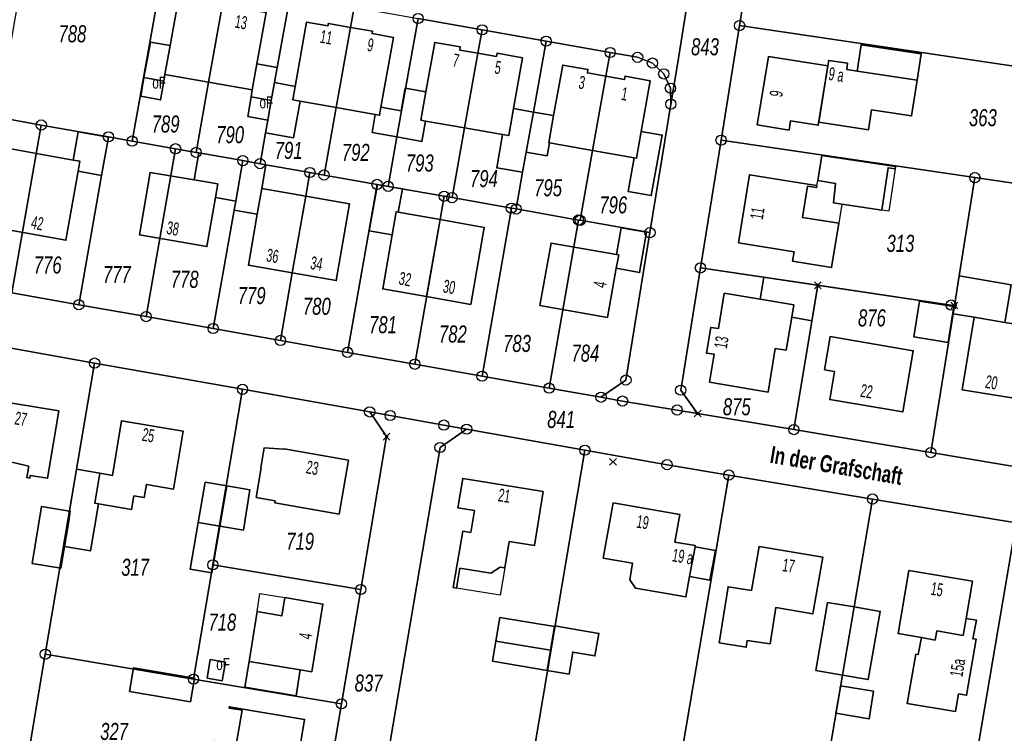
# Model space of a CAD drawing. Header units: metres. Extents: x 339653 to 341672, y 5744753 to 5747397.
# Tile 6 of 256: x 340310 to 340454, y 5745190 to 5745295. Entities that reach past the tile are written whole.
import ezdxf

# ---------------------------------------------------------------- set-up
doc = ezdxf.new("R2010")
doc.units = ezdxf.units.M
doc.header["$LTSCALE"] = 0.03
doc.header["$PDMODE"] = 3
doc.header["$PDSIZE"] = 0.5
for name, color, linetype, lineweight in [('B-Gebäude', 15, 'Continuous', 35), ('Flurstücke_Grenzpunkte', 7, 'Continuous', 25), ('Historie', 7, 'Continuous', 25), ('Lagebezeichnungen', 7, 'Continuous', 25), ('Netzpunkte', 7, 'Continuous', 25), ('Siedlung', 7, 'Continuous', 25), ('Siedlungsflächen - Bauwerke u. Einrichtungen', 7, 'Continuous', 25), ('Verkehr', 7, 'Continuous', 25)]:
    doc.layers.add(name, color=color, linetype=linetype, lineweight=lineweight)
doc.styles.add('Flurstücksnummer - K 10 700', font='ariali.ttf', dxfattribs={"width": 0.7})
doc.styles.add('Hausnummern NRW', font='arial.ttf', dxfattribs={"width": 0.595})
doc.styles.add('Name - Bauwerken u. Einrichtungen - F 10', font='arialbd.ttf', dxfattribs={"width": 0.7})
doc.styles.add('Sonstiger Text_ Bezeichnung - N 7 380', font='arial.ttf', dxfattribs={"width": 0.7})

# ---------------------------------------------------------------- blocks, each defined once
blk = doc.blocks.new('Grenzpunkt mit Abmarkung (Marke)')
at = {"lineweight": -2}
blk.add_circle((0, 0), 0.499, dxfattribs=at)
blk = doc.blocks.new('Grenzpunkt. Abmarkung nach Quellenlage nicht zu spezifizieren')
at = {"lineweight": -2}
blk.add_hatch(color=256, dxfattribs=at).paths.add_polyline_path([(0, 0.165, -1), (0, -0.165, -1)], flags=0)
blk.add_point((0, 0), dxfattribs=at)

msp = doc.modelspace()

# ---------------------------------------------------------------- linework, layer by layer
at = {"layer": 'B-Gebäude'}
for points in [[(340330.926, 5745287.011), (340331.69, 5745291.296), (340332.949, 5745298.367), (340336.65, 5745297.713), (340336.565, 5745297.23), (340339.274, 5745296.767), (340337.332, 5745285.907)], [(340337.332, 5745285.907), (340339.274, 5745296.767), (340341.971, 5745296.275), (340342.055, 5745296.768), (340345.742, 5745296.139), (340344.401, 5745288.579), (340343.727, 5745284.779)], [(340350.713, 5745283.146), (340349.665, 5745283.331), (340350.013, 5745285.296), (340351.681, 5745294.723), (340354.812, 5745294.168), (340354.874, 5745294.523), (340358.113, 5745293.943), (340356.009, 5745282.207)], [(340356.009, 5745282.207), (340358.113, 5745293.943), (340361.34, 5745293.366), (340361.279, 5745293.022), (340364.399, 5745292.469), (340362.576, 5745282.24), (340362.366, 5745281.063), (340361.747, 5745281.174)], [(340327.852, 5745286.573), (340328.811, 5745291.784), (340331.69, 5745291.296), (340330.926, 5745287.011), (340330.775, 5745286.053)], [(340369.119, 5745280.216), (340368.43, 5745280.335), (340369.162, 5745284.483), (340370.444, 5745291.74), (340374.185, 5745291.085), (340374.105, 5745290.623), (340376.781, 5745290.156), (340374.82, 5745279.226)], [(340432.347, 5745287.546), (340432.931, 5745291.405), (340441.721, 5745290.076), (340441.123, 5745286.196)], [(340374.82, 5745279.226), (340376.781, 5745290.156), (340379.492, 5745289.682), (340379.572, 5745290.145), (340383.285, 5745289.497), (340381.978, 5745282.047), (340381.284, 5745278.084), (340380.375, 5745278.244)], [(340417.69, 5745279.66), (340419.337, 5745289.65), (340428.057, 5745288.303), (340426.622, 5745279.592), (340422.577, 5745280.259), (340422.352, 5745278.892)], [(340432.347, 5745287.546), (340441.123, 5745286.196), (340440.318, 5745280.965), (340434.448, 5745281.869), (340433.99, 5745278.901), (340426.709, 5745280.025), (340428.057, 5745288.303), (340428.181, 5745289.108), (340430.94, 5745288.684), (340430.801, 5745287.782)], [(340343.551, 5745283.747), (340343.727, 5745284.779), (340344.401, 5745288.579), (340347.379, 5745288.052), (340346.982, 5745285.839), (340346.51, 5745283.205)], [(340387.265, 5745277.013), (340387.147, 5745277.034), (340387.869, 5745281.024), (340389.207, 5745288.425), (340392.889, 5745287.774), (340392.81, 5745287.27), (340395.534, 5745286.779), (340393.586, 5745275.896)], [(340327.852, 5745286.573), (340330.775, 5745286.053), (340330.297, 5745283.315), (340327.374, 5745283.836)], [(340393.586, 5745275.896), (340395.534, 5745286.779), (340398.245, 5745286.283), (340398.339, 5745286.794), (340402.006, 5745286.122), (340400.68, 5745278.67), (340399.986, 5745274.761), (340399.67, 5745274.817)], [(340345.663, 5745278.478), (340345.997, 5745280.345), (340346.51, 5745283.205), (340346.982, 5745285.839), (340350.013, 5745285.296), (340349.665, 5745283.331), (340350.713, 5745283.146), (340349.758, 5745277.752)], [(340364.914, 5745277.892), (340365.596, 5745281.699), (340365.518, 5745281.713), (340366.112, 5745285.029), (340369.162, 5745284.483), (340368.43, 5745280.335), (340369.119, 5745280.216), (340368.584, 5745277.235)], [(340346.51, 5745283.205), (340345.997, 5745280.345), (340343.061, 5745280.889), (340343.551, 5745283.747)], [(340365.596, 5745281.699), (340364.914, 5745277.892), (340361.274, 5745278.547), (340361.747, 5745281.174), (340362.366, 5745281.063), (340362.576, 5745282.24), (340365.518, 5745281.713)], [(340383.327, 5745272.696), (340379.542, 5745273.337), (340380.375, 5745278.244), (340381.284, 5745278.084), (340381.978, 5745282.047), (340384.91, 5745281.521), (340383.861, 5745275.667)], [(340383.861, 5745275.667), (340384.91, 5745281.521), (340387.869, 5745281.024), (340387.147, 5745277.034), (340387.265, 5745277.013), (340386.93, 5745275.124)], [(340317.494, 5745274.5), (340318.225, 5745278.633), (340322.638, 5745277.832), (340321.654, 5745272.241), (340318.218, 5745272.845), (340318.483, 5745274.323)], [(340400.68, 5745278.67), (340403.768, 5745278.148), (340402.176, 5745269.291), (340398.777, 5745269.883), (340399.67, 5745274.817), (340399.986, 5745274.761)], [(340318.483, 5745274.323), (340318.218, 5745272.845), (340316.408, 5745262.733), (340305.762, 5745264.641), (340307.828, 5745276.225), (340317.494, 5745274.5)], [(340335.203, 5745271.589), (340335.903, 5745275.545), (340342.333, 5745274.407), (340341.29, 5745268.48), (340338.315, 5745269.003), (340338.662, 5745271)], [(340426.561, 5745271.509), (340427.171, 5745275.171), (340437.97, 5745273.527), (340437.922, 5745273.211), (340436.857, 5745273.37), (340435.927, 5745267.173), (340430.067, 5745268.053), (340428.849, 5745268.236), (340429.17, 5745271.074)], [(340341.054, 5745267.141), (340341.29, 5745268.48), (340342.333, 5745274.407), (340344.854, 5745273.962), (340345.731, 5745273.806), (340345.111, 5745270.308), (340344.451, 5745266.543)], [(340338.662, 5745271), (340338.315, 5745269.003), (340337.07, 5745261.814), (340327.216, 5745263.519), (340328.777, 5745272.682), (340335.203, 5745271.589)], [(340414.943, 5745262.364), (340416.544, 5745272.333), (340425.094, 5745270.969), (340426.436, 5745270.755), (340426.389, 5745270.465), (340425.06, 5745270.678), (340424.32, 5745266.077), (340429.641, 5745265.222), (340428.582, 5745258.73), (340422.878, 5745259.661), (340423.103, 5745261.038)], [(340351.557, 5745269.192), (340349.581, 5745257.947), (340343.145, 5745259.072), (340344.451, 5745266.543), (340345.111, 5745270.308)], [(340364.805, 5745266.913), (340364.216, 5745263.535), (340360.868, 5745264.123), (340362.068, 5745270.917), (340363.614, 5745270.641), (340365.714, 5745270.267), (340365.103, 5745266.86)], [(340349.581, 5745257.947), (340351.557, 5745269.192), (340357.988, 5745268.074), (340356.025, 5745256.821)], [(340371.242, 5745265.767), (340369.267, 5745254.483), (340362.829, 5745255.619), (340364.216, 5745263.535), (340364.805, 5745266.913), (340365.103, 5745266.86)], [(340369.267, 5745254.483), (340371.242, 5745265.767), (340377.7, 5745264.631), (340375.734, 5745253.337)], [(340397.05, 5745258.629), (340397.397, 5745260.586), (340397.102, 5745260.638), (340397.784, 5745264.565), (340401.495, 5745263.925), (340400.463, 5745258.011)], [(340397.397, 5745260.586), (340397.05, 5745258.629), (340395.775, 5745251.42), (340385.861, 5745253.171), (340387.485, 5745262.331), (340397.102, 5745260.638)], [(340418.12, 5745254.084), (340418.667, 5745257.305), (340426.562, 5745256.136), (340425.712, 5745250.931), (340422.752, 5745251.452), (340423.052, 5745253.255)], [(340446.386, 5745251.952), (340446.58, 5745253.164), (340447.281, 5745257.535), (340454.879, 5745256.213), (340453.969, 5745250.7), (340449.476, 5745251.443)], [(340423.052, 5745253.255), (340422.752, 5745251.452), (340421.951, 5745246.637), (340420.343, 5745246.896), (340419.287, 5745240.486), (340410.705, 5745241.94), (340411.387, 5745246.019), (340410.262, 5745246.199), (340410.885, 5745249.974), (340412.009, 5745249.795), (340412.873, 5745254.966), (340418.12, 5745254.084)], [(340440.617, 5745248.585), (340441.476, 5745253.801), (340446.5, 5745253.035), (340445.655, 5745247.776)], [(340457.952, 5745250.041), (340457.445, 5745246.978), (340456.196, 5745239.436), (340447.721, 5745240.839), (340449.476, 5745251.443), (340453.969, 5745250.7), (340455.923, 5745250.377)], [(340427.539, 5745243.733), (340428.37, 5745248.618), (340440.545, 5745246.548), (340439.02, 5745237.574), (340428.308, 5745239.395), (340429.003, 5745243.484)], [(340304.367, 5745230.873), (340304.059, 5745230.917), (340304.119, 5745231.262), (340305.528, 5745239.366), (340315.38, 5745237.722), (340313.733, 5745227.849), (340311.185, 5745228.274), (340311.121, 5745227.891), (340310.701, 5745227.961), (340310.979, 5745229.624), (340308.671, 5745230.158)], [(340321.18, 5745224.093), (340320.65, 5745224.184), (340321.405, 5745228.601), (340323.267, 5745228.282), (340324.568, 5745236.289), (340333.592, 5745234.768), (340332.204, 5745226.28), (340328.227, 5745226.945), (340327.906, 5745225.025), (340326.389, 5745225.279), (340326.052, 5745223.261)], [(340344.3, 5745225.043), (340345.046, 5745229.36), (340344.976, 5745229.372), (340345.487, 5745232.322), (340348.364, 5745232.101), (340348.379, 5745232.19), (340357.808, 5745230.505), (340356.439, 5745222.598), (340347.012, 5745224.26), (340347.061, 5745224.546)], [(340316.201, 5745217.849), (340316.775, 5745221.291), (340317.064, 5745223.026), (340316.949, 5745223.046), (340317.965, 5745229.191), (340321.405, 5745228.601), (340320.65, 5745224.184), (340321.18, 5745224.093), (340320.596, 5745220.644), (340320.013, 5745217.203)], [(340335.794, 5745221.37), (340336.823, 5745227.266), (340340.005, 5745226.727), (340338.989, 5745220.832)], [(340373.663, 5745211.746), (340373.16, 5745211.828), (340374.559, 5745220.084), (340375.73, 5745219.913), (340376.272, 5745223.115), (340373.812, 5745223.531), (340374.557, 5745227.841), (340377.002, 5745227.437), (340386.322, 5745225.899), (340385.043, 5745217.981), (340381.366, 5745218.572), (340380.727, 5745214.721), (340380.014, 5745214.843), (340378.689, 5745213.927), (340374.143, 5745214.667)], [(340338.989, 5745220.832), (340340.005, 5745226.727), (340343.375, 5745226.158), (340342.431, 5745220.25)], [(340407.786, 5745213.464), (340407.237, 5745210.469), (340399.861, 5745211.765), (340399.011, 5745212.989), (340399.436, 5745215.402), (340395.145, 5745216.152), (340396.567, 5745224.241), (340406.36, 5745222.54), (340405.62, 5745218.495), (340408.615, 5745217.981), (340408.579, 5745217.784), (340411.564, 5745217.255), (340410.767, 5745212.923)], [(340316.775, 5745221.291), (340316.201, 5745217.849), (340315.671, 5745214.674), (340311.48, 5745215.384), (340312.854, 5745223.739), (340316.949, 5745223.046), (340317.064, 5745223.026)], [(340335.794, 5745221.37), (340338.989, 5745220.832), (340337.812, 5745213.989), (340334.601, 5745214.532)], [(340408.579, 5745217.784), (340411.564, 5745217.255), (340410.767, 5745212.923), (340407.786, 5745213.464)], [(340412.115, 5745203.739), (340413.433, 5745211.958), (340416.868, 5745211.415), (340417.965, 5745217.86), (340427.302, 5745216.291), (340425.836, 5745207.968), (340420.405, 5745208.897), (340419.57, 5745203.569), (340416.238, 5745204.096), (340416.074, 5745203.097)], [(340443.757, 5745204.144), (340441.735, 5745204.497), (340438.326, 5745205.078), (340439.923, 5745214.348), (340449.224, 5745212.749), (340448.285, 5745207.3), (340447.859, 5745204.813), (340443.986, 5745205.474)], [(340343.246, 5745201.004), (340344.418, 5745208.303), (340348.045, 5745207.687), (340348.493, 5745210.355), (340354.066, 5745209.42), (340352.46, 5745199.491), (340350.742, 5745199.769)], [(340431.905, 5745209.004), (340430.203, 5745198.996), (340426.281, 5745199.672), (340427.998, 5745209.639)], [(340430.203, 5745198.996), (340431.905, 5745209.004), (340435.714, 5745208.331), (340433.931, 5745198.347)], [(340379.425, 5745203.984), (340380.011, 5745207.454), (340387.995, 5745206.105), (340387.408, 5745202.636)], [(340448.285, 5745207.3), (340449.796, 5745207.057), (340449.303, 5745204.326), (340449.76, 5745204.247), (340448.352, 5745196.061), (340447.2, 5745196.258), (340446.733, 5745193.666), (340439.646, 5745194.838), (340440.945, 5745202.069), (340441.282, 5745202.005), (340441.735, 5745204.497), (340443.757, 5745204.144), (340443.986, 5745205.474), (340447.859, 5745204.813)], [(340386.912, 5745199.7), (340387.408, 5745202.636), (340387.995, 5745206.105), (340388.012, 5745206.214), (340394.497, 5745205.118), (340393.911, 5745201.806), (340390.663, 5745202.367), (340390.165, 5745199.151)], [(340387.408, 5745202.636), (340386.912, 5745199.7), (340378.929, 5745201.048), (340379.425, 5745203.984)], [(340337.105, 5745198.533), (340337.562, 5745201.274), (340339.78, 5745200.904), (340339.324, 5745198.164)], [(340343.246, 5745201.004), (340350.742, 5745199.769), (340350.146, 5745195.956), (340342.641, 5745197.235)], [(340325.746, 5745196.607), (340326.329, 5745200.079), (340335.237, 5745198.57), (340334.651, 5745195.089)], [(340429.223, 5745193.406), (340429.792, 5745196.715), (340429.786, 5745196.716), (340429.916, 5745197.434), (340434.744, 5745196.627), (340434.09, 5745192.58)], [(340336.466, 5745183.529), (340337.332, 5745188.664), (340338.226, 5745189.289), (340340.529, 5745188.862), (340340.587, 5745189.205), (340341.422, 5745189.065), (340342.226, 5745193.855), (340340.313, 5745194.169), (340340.347, 5745194.376), (340351.394, 5745192.501), (340349.501, 5745181.331), (340339.437, 5745183.028)]]:
    msp.add_lwpolyline(points, close=True, dxfattribs=at)
for points in [[(340327.852, 5745286.573), (340328.811, 5745291.784)], [(340328.811, 5745291.784), (340331.69, 5745291.296)], [(340344.401, 5745288.579), (340347.379, 5745288.052)], [(340346.982, 5745285.839), (340347.379, 5745288.052)], [(340447.281, 5745257.535), (340454.879, 5745256.213)], [(340408.579, 5745217.784), (340411.564, 5745217.255)]]:
    msp.add_lwpolyline(points, dxfattribs=at)
at = {"layer": 'Flurstücke_Grenzpunkte', "color": 83}
for points in [[(340470.741, 5745285.983), (340415.108, 5745294.198), (340416.769, 5745304.488), (340418.275, 5745313.815), (340419.258, 5745313.669), (340475.277, 5745305.367), (340475.419, 5745305.346), (340472.225, 5745285.764)], [(340312.816, 5745279.632), (340306.428, 5745280.762), (340307.419, 5745286.31), (340307.986, 5745289.486), (340309.003, 5745295.181), (340310.82, 5745305.351), (340330.507, 5745301.869), (340326.123, 5745277.277), (340322.648, 5745277.891)], [(340326.123, 5745277.277), (340330.507, 5745301.869), (340339.889, 5745300.21), (340339.274, 5745296.767), (340337.332, 5745285.907), (340335.493, 5745275.618), (340332.482, 5745276.151)], [(340335.903, 5745275.545), (340335.493, 5745275.618), (340337.332, 5745285.907), (340339.274, 5745296.767), (340339.889, 5745300.21), (340349.26, 5745298.553), (340347.379, 5745288.052), (340346.982, 5745285.839), (340346.51, 5745283.205), (340345.997, 5745280.345), (340345.663, 5745278.478), (340344.854, 5745273.962), (340342.333, 5745274.407)], [(340344.854, 5745273.962), (340345.663, 5745278.478), (340345.997, 5745280.345), (340346.51, 5745283.205), (340346.982, 5745285.839), (340347.379, 5745288.052), (340349.26, 5745298.553), (340358.642, 5745296.895), (340358.113, 5745293.943), (340356.009, 5745282.207), (340354.233, 5745272.301), (340352.167, 5745272.667), (340345.731, 5745273.806)], [(340362, 5745270.927), (340354.233, 5745272.301), (340356.009, 5745282.207), (340358.113, 5745293.943), (340358.642, 5745296.895), (340368.023, 5745295.237), (340365.596, 5745281.699), (340364.914, 5745277.892), (340363.614, 5745270.641)], [(340371.842, 5745269.185), (340363.614, 5745270.641), (340364.914, 5745277.892), (340365.596, 5745281.699), (340368.023, 5745295.237), (340377.395, 5745293.58), (340376.781, 5745290.156), (340374.82, 5745279.226), (340372.984, 5745268.983)], [(340372.984, 5745268.983), (340374.82, 5745279.226), (340376.781, 5745290.156), (340377.395, 5745293.58), (340386.777, 5745291.921), (340384.91, 5745281.521), (340383.861, 5745275.667), (340383.327, 5745272.696), (340382.364, 5745267.324), (340381.675, 5745267.445)], [(340412.396, 5745277.403), (340415.108, 5745294.198), (340470.741, 5745285.983), (340472.225, 5745285.764), (340469.493, 5745269.011), (340449.585, 5745271.914)], [(340391.518, 5745265.704), (340382.364, 5745267.324), (340383.327, 5745272.696), (340383.861, 5745275.667), (340384.91, 5745281.521), (340386.777, 5745291.921), (340396.157, 5745290.262), (340395.534, 5745286.779), (340393.586, 5745275.896), (340391.754, 5745265.662)], [(340391.754, 5745265.662), (340393.586, 5745275.896), (340395.534, 5745286.779), (340396.157, 5745290.262), (340400.174, 5745289.552), (340402.34, 5745288.712), (340403.997, 5745287.119), (340404.973, 5745285.019), (340405.044, 5745282.692), (340401.98, 5745263.853)], [(340298.644, 5745256.781), (340302.973, 5745281.374), (340306.428, 5745280.762), (340312.816, 5745279.632), (340308.477, 5745255.037)], [(340308.477, 5745255.037), (340312.816, 5745279.632), (340322.648, 5745277.891), (340322.638, 5745277.832), (340321.654, 5745272.241), (340318.318, 5745253.292)], [(340318.318, 5745253.292), (340321.654, 5745272.241), (340322.638, 5745277.832), (340322.648, 5745277.891), (340326.123, 5745277.277), (340332.482, 5745276.151), (340328.16, 5745251.547)], [(340409.375, 5745258.687), (340412.396, 5745277.403), (340449.585, 5745271.914), (340447.281, 5745257.535), (340446.58, 5745253.164), (340446.087, 5745253.237), (340426.562, 5745256.136)], [(340328.16, 5745251.547), (340332.482, 5745276.151), (340335.493, 5745275.618), (340335.903, 5745275.545), (340342.333, 5745274.407), (340341.29, 5745268.48), (340341.054, 5745267.141), (340338.001, 5745249.802)], [(340338.001, 5745249.802), (340341.054, 5745267.141), (340341.29, 5745268.48), (340342.333, 5745274.407), (340344.854, 5745273.962), (340345.731, 5745273.806), (340352.167, 5745272.667), (340351.557, 5745269.192), (340349.581, 5745257.947), (340347.842, 5745248.057)], [(340347.842, 5745248.057), (340349.581, 5745257.947), (340351.557, 5745269.192), (340352.167, 5745272.667), (340354.233, 5745272.301), (340362, 5745270.927), (340357.684, 5745246.312)], [(340443.126, 5745231.613), (340446.386, 5745251.952), (340446.58, 5745253.164), (340447.281, 5745257.535), (340449.585, 5745271.914), (340469.493, 5745269.011), (340467.439, 5745256.417), (340466.873, 5745252.949), (340466.738, 5745252.121), (340465.612, 5745245.216), (340462.853, 5745228.299)], [(340357.684, 5745246.312), (340362, 5745270.927), (340363.614, 5745270.641), (340371.842, 5745269.185), (340371.242, 5745265.767), (340367.525, 5745244.567)], [(340367.525, 5745244.567), (340371.242, 5745265.767), (340371.842, 5745269.185), (340372.984, 5745268.983), (340381.675, 5745267.445), (340377.377, 5745242.821)], [(340377.377, 5745242.821), (340381.675, 5745267.445), (340382.364, 5745267.324), (340391.518, 5745265.704), (340387.229, 5745241.075)], [(340387.229, 5745241.075), (340391.518, 5745265.704), (340391.754, 5745265.662), (340401.98, 5745263.853), (340398.468, 5745242.25), (340394.807, 5745239.732)], [(340406.482, 5745240.768), (340409.375, 5745258.687), (340426.562, 5745256.136), (340423.058, 5745234.985), (340408.967, 5745237.352)], [(340426.562, 5745256.136), (340446.087, 5745253.237), (340446.58, 5745253.164), (340446.386, 5745251.952), (340443.126, 5745231.613), (340423.058, 5745234.985)], [(340292.749, 5745187.763), (340293.507, 5745192.236), (340296.425, 5745209.468), (340299.427, 5745227.193), (340302.93, 5745247.884), (340320.628, 5745244.738), (340313.404, 5745202.061), (340310.484, 5745184.812)], [(340335.108, 5745198.41), (340313.404, 5745202.061), (340320.628, 5745244.738), (340342.288, 5745240.89), (340337.939, 5745215.159)], [(340359.607, 5745211.545), (340337.939, 5745215.159), (340342.288, 5745240.89), (340360.922, 5745237.576), (340363.396, 5745233.952)], [(340351.742, 5745117.184), (340343.872, 5745118.495), (340340.623, 5745119.037), (340344.399, 5745121.609), (340353.196, 5745173.627), (340353.86, 5745177.559), (340356.775, 5745194.8), (340359.607, 5745211.545), (340363.396, 5745233.952), (340360.922, 5745237.576), (340363.918, 5745237.046), (340371.782, 5745235.65), (340375.128, 5745235.056), (340371.225, 5745232.359), (340361.735, 5745176.254), (340352.292, 5745120.435), (340355.146, 5745116.616)], [(340361.735, 5745176.254), (340371.225, 5745232.359), (340375.128, 5745235.056), (340392.448, 5745231.979), (340382.442, 5745172.775)], [(340402.246, 5745169.453), (340382.442, 5745172.775), (340392.448, 5745231.979), (340404.478, 5745229.842), (340413.545, 5745228.328), (340403.509, 5745169.241)], [(340421.923, 5745166.153), (340403.509, 5745169.241), (340413.545, 5745228.328), (340434.592, 5745224.813), (340431.905, 5745209.004), (340430.203, 5745198.996), (340424.545, 5745165.713)], [(340424.545, 5745165.713), (340430.203, 5745198.996), (340431.905, 5745209.004), (340434.592, 5745224.813), (340455.611, 5745221.304), (340445.583, 5745162.185), (340441.687, 5745162.839)], [(340445.583, 5745162.185), (340455.611, 5745221.304), (340476.676, 5745217.78), (340466.648, 5745158.645), (340461.391, 5745159.528)], [(340335.108, 5745198.41), (340337.939, 5745215.159), (340359.607, 5745211.545), (340356.775, 5745194.8)], [(340332.197, 5745181.181), (340310.484, 5745184.812), (340313.404, 5745202.061), (340335.108, 5745198.41), (340356.775, 5745194.8), (340353.86, 5745177.559)]]:
    msp.add_lwpolyline(points, close=True, dxfattribs=at)
for points in [[(340416.769, 5745304.488), (340415.108, 5745294.198), (340412.396, 5745277.403), (340409.375, 5745258.687), (340406.482, 5745240.768), (340408.967, 5745237.352), (340405.954, 5745237.858), (340397.967, 5745239.171), (340394.807, 5745239.732), (340398.468, 5745242.25), (340401.98, 5745263.853), (340405.044, 5745282.692), (340405.992, 5745288.524), (340407.034, 5745294.929), (340408.01, 5745300.939)], [(340408.01, 5745300.939), (340407.034, 5745294.929), (340405.992, 5745288.524), (340405.044, 5745282.692), (340404.973, 5745285.019), (340403.997, 5745287.119), (340402.34, 5745288.712), (340400.174, 5745289.552), (340396.157, 5745290.262), (340386.777, 5745291.921), (340377.395, 5745293.58), (340368.023, 5745295.237)], [(340308.477, 5745255.037), (340318.318, 5745253.292), (340328.16, 5745251.547), (340338.001, 5745249.802), (340347.842, 5745248.057), (340357.684, 5745246.312), (340367.525, 5745244.567), (340377.377, 5745242.821), (340387.229, 5745241.075), (340394.807, 5745239.732), (340397.967, 5745239.171), (340405.954, 5745237.858), (340408.967, 5745237.352), (340423.058, 5745234.985), (340443.126, 5745231.613), (340462.853, 5745228.299)], [(340455.611, 5745221.304), (340434.592, 5745224.813), (340413.545, 5745228.328), (340404.478, 5745229.842), (340392.448, 5745231.979), (340375.128, 5745235.056), (340371.782, 5745235.65), (340363.918, 5745237.046), (340360.922, 5745237.576), (340342.288, 5745240.89), (340320.628, 5745244.738), (340302.93, 5745247.884)]]:
    msp.add_lwpolyline(points, dxfattribs=at)
at = {"layer": 'Historie', "color": 83}
msp.add_lwpolyline([(340408.967, 5745237.352), (340406.482, 5745240.768), (340409.375, 5745258.687), (340446.087, 5745253.237), (340446.58, 5745253.164), (340446.386, 5745251.952), (340443.126, 5745231.613)], close=True, dxfattribs=at)
at = {"layer": 'Netzpunkte', "color": 83}
msp.add_point((340396.555, 5745230.274), dxfattribs=at)
at = {"layer": 'Siedlung', "color": 83}
for points in [[(340462.853, 5745228.299), (340443.126, 5745231.613), (340423.058, 5745234.985), (340408.967, 5745237.352), (340406.482, 5745240.768), (340409.375, 5745258.687), (340412.396, 5745277.403), (340415.108, 5745294.198), (340416.769, 5745304.488), (340418.275, 5745313.815), (340419.258, 5745313.669), (340475.277, 5745305.367)], [(340306.428, 5745280.762), (340312.816, 5745279.632), (340322.648, 5745277.891), (340326.123, 5745277.277), (340330.507, 5745301.869)], [(340368.023, 5745295.237), (340377.395, 5745293.58), (340386.777, 5745291.921), (340396.157, 5745290.262), (340400.174, 5745289.552), (340402.34, 5745288.712), (340403.997, 5745287.119), (340404.973, 5745285.019), (340405.044, 5745282.692), (340401.98, 5745263.853), (340398.468, 5745242.25), (340394.807, 5745239.732), (340387.229, 5745241.075), (340377.377, 5745242.821), (340367.525, 5745244.567), (340357.684, 5745246.312), (340347.842, 5745248.057), (340338.001, 5745249.802), (340328.16, 5745251.547), (340318.318, 5745253.292), (340308.477, 5745255.037)], [(340302.93, 5745247.884), (340320.628, 5745244.738), (340342.288, 5745240.89), (340360.922, 5745237.576), (340363.396, 5745233.952), (340359.607, 5745211.545), (340356.775, 5745194.8), (340353.86, 5745177.559)], [(340471.087, 5745097.109), (340451.345, 5745100.447), (340431.631, 5745103.78), (340411.915, 5745107.095), (340392.178, 5745110.413), (340372.461, 5745113.729), (340355.146, 5745116.616), (340352.292, 5745120.435), (340361.735, 5745176.254), (340371.225, 5745232.359), (340375.128, 5745235.056), (340392.448, 5745231.979), (340404.478, 5745229.842), (340413.545, 5745228.328), (340434.592, 5745224.813), (340455.611, 5745221.304)]]:
    msp.add_lwpolyline(points, dxfattribs=at)
msp.add_lwpolyline([(340309.003, 5745295.181), (340310.82, 5745305.351), (340330.507, 5745301.869), (340326.123, 5745277.277), (340322.648, 5745277.891), (340312.816, 5745279.632), (340306.428, 5745280.762), (340307.419, 5745286.31), (340307.986, 5745289.486)], close=True, dxfattribs=at)
at = {"layer": 'Siedlungsflächen - Bauwerke u. Einrichtungen', "color": 83}
for points in [[(340436.857, 5745273.37), (340437.922, 5745273.211), (340436.993, 5745267.013), (340435.927, 5745267.173)], [(340426.561, 5745271.509), (340429.17, 5745271.074), (340428.849, 5745268.236), (340430.067, 5745268.053), (340429.641, 5745265.222), (340424.32, 5745266.077), (340425.06, 5745270.678), (340426.389, 5745270.465), (340426.436, 5745270.755)], [(340374.143, 5745214.667), (340378.689, 5745213.927), (340380.014, 5745214.843), (340380.727, 5745214.721), (340380.06, 5745210.711), (340373.663, 5745211.746)], [(340344.846, 5745210.967), (340348.493, 5745210.355), (340348.045, 5745207.687), (340344.418, 5745208.303)]]:
    msp.add_lwpolyline(points, close=True, dxfattribs=at)
at = {"layer": 'Verkehr', "color": 83}
for points in [[(340416.769, 5745304.488), (340415.108, 5745294.198), (340412.396, 5745277.403), (340409.375, 5745258.687), (340406.482, 5745240.768), (340408.967, 5745237.352), (340405.954, 5745237.858), (340397.967, 5745239.171), (340394.807, 5745239.732), (340398.468, 5745242.25), (340401.98, 5745263.853), (340405.044, 5745282.692), (340405.992, 5745288.524), (340407.034, 5745294.929), (340408.01, 5745300.939)], [(340408.01, 5745300.939), (340407.034, 5745294.929), (340405.992, 5745288.524), (340405.044, 5745282.692), (340404.973, 5745285.019), (340403.997, 5745287.119), (340402.34, 5745288.712), (340400.174, 5745289.552), (340396.157, 5745290.262), (340386.777, 5745291.921), (340377.395, 5745293.58), (340368.023, 5745295.237)], [(340308.477, 5745255.037), (340318.318, 5745253.292), (340328.16, 5745251.547), (340338.001, 5745249.802), (340347.842, 5745248.057), (340357.684, 5745246.312), (340367.525, 5745244.567), (340377.377, 5745242.821), (340387.229, 5745241.075), (340394.807, 5745239.732), (340397.967, 5745239.171), (340405.954, 5745237.858), (340408.967, 5745237.352), (340423.058, 5745234.985), (340443.126, 5745231.613), (340462.853, 5745228.299)], [(340455.611, 5745221.304), (340434.592, 5745224.813), (340413.545, 5745228.328), (340404.478, 5745229.842), (340392.448, 5745231.979), (340375.128, 5745235.056), (340371.782, 5745235.65), (340363.918, 5745237.046), (340360.922, 5745237.576), (340342.288, 5745240.89), (340320.628, 5745244.738), (340302.93, 5745247.884)]]:
    msp.add_lwpolyline(points, dxfattribs=at)
msp.add_lwpolyline([(340343.872, 5745118.495), (340340.623, 5745119.037), (340344.399, 5745121.609), (340353.196, 5745173.627), (340353.86, 5745177.559), (340356.775, 5745194.8), (340359.607, 5745211.545), (340363.396, 5745233.952), (340360.922, 5745237.576), (340363.918, 5745237.046), (340371.782, 5745235.65), (340375.128, 5745235.056), (340371.225, 5745232.359), (340361.735, 5745176.254), (340352.292, 5745120.435), (340355.146, 5745116.616), (340351.742, 5745117.184)], close=True, dxfattribs=at)

# ---------------------------------------------------------------- block references
at = {"layer": 'Flurstücke_Grenzpunkte', "color": 83, "xscale": 1.5, "yscale": 1.5, "zscale": 1.5}
for name, p in [('Grenzpunkt mit Abmarkung (Marke)', (340368.023, 5745295.237)), ('Grenzpunkt mit Abmarkung (Marke)', (340415.108, 5745294.198)), ('Grenzpunkt mit Abmarkung (Marke)', (340377.395, 5745293.58)), ('Grenzpunkt mit Abmarkung (Marke)', (340386.777, 5745291.921)), ('Grenzpunkt mit Abmarkung (Marke)', (340396.157, 5745290.262)), ('Grenzpunkt mit Abmarkung (Marke)', (340400.174, 5745289.552)), ('Grenzpunkt mit Abmarkung (Marke)', (340402.34, 5745288.712)), ('Grenzpunkt mit Abmarkung (Marke)', (340403.997, 5745287.119)), ('Grenzpunkt mit Abmarkung (Marke)', (340404.973, 5745285.019)), ('Grenzpunkt mit Abmarkung (Marke)', (340405.044, 5745282.692)), ('Grenzpunkt mit Abmarkung (Marke)', (340312.816, 5745279.632)), ('Grenzpunkt mit Abmarkung (Marke)', (340322.648, 5745277.891)), ('Grenzpunkt mit Abmarkung (Marke)', (340326.123, 5745277.277)), ('Grenzpunkt mit Abmarkung (Marke)', (340412.396, 5745277.403)), ('Grenzpunkt mit Abmarkung (Marke)', (340332.482, 5745276.151)), ('Grenzpunkt mit Abmarkung (Marke)', (340335.493, 5745275.618)), ('Grenzpunkt mit Abmarkung (Marke)', (340342.333, 5745274.407)), ('Grenzpunkt mit Abmarkung (Marke)', (340344.854, 5745273.962)), ('Grenzpunkt mit Abmarkung (Marke)', (340352.167, 5745272.667)), ('Grenzpunkt mit Abmarkung (Marke)', (340354.233, 5745272.301)), ('Grenzpunkt mit Abmarkung (Marke)', (340362, 5745270.927)), ('Grenzpunkt mit Abmarkung (Marke)', (340449.585, 5745271.914)), ('Grenzpunkt mit Abmarkung (Marke)', (340363.614, 5745270.641)), ('Grenzpunkt mit Abmarkung (Marke)', (340371.842, 5745269.185)), ('Grenzpunkt mit Abmarkung (Marke)', (340372.984, 5745268.983)), ('Grenzpunkt mit Abmarkung (Marke)', (340381.675, 5745267.445)), ('Grenzpunkt mit Abmarkung (Marke)', (340382.364, 5745267.324)), ('Grenzpunkt mit Abmarkung (Marke)', (340391.518, 5745265.704)), ('Grenzpunkt mit Abmarkung (Marke)', (340391.754, 5745265.662)), ('Grenzpunkt mit Abmarkung (Marke)', (340401.98, 5745263.853)), ('Grenzpunkt mit Abmarkung (Marke)', (340409.375, 5745258.687)), ('Grenzpunkt. Abmarkung nach Quellenlage nicht zu spezifizieren', (340426.562, 5745256.136)), ('Grenzpunkt mit Abmarkung (Marke)', (340318.318, 5745253.292)), ('Grenzpunkt mit Abmarkung (Marke)', (340446.087, 5745253.237)), ('Grenzpunkt. Abmarkung nach Quellenlage nicht zu spezifizieren', (340446.58, 5745253.164)), ('Grenzpunkt mit Abmarkung (Marke)', (340328.16, 5745251.547)), ('Grenzpunkt mit Abmarkung (Marke)', (340338.001, 5745249.802)), ('Grenzpunkt mit Abmarkung (Marke)', (340347.842, 5745248.057)), ('Grenzpunkt mit Abmarkung (Marke)', (340357.684, 5745246.312)), ('Grenzpunkt mit Abmarkung (Marke)', (340320.628, 5745244.738)), ('Grenzpunkt mit Abmarkung (Marke)', (340367.525, 5745244.567)), ('Grenzpunkt mit Abmarkung (Marke)', (340377.377, 5745242.821)), ('Grenzpunkt mit Abmarkung (Marke)', (340398.468, 5745242.25)), ('Grenzpunkt mit Abmarkung (Marke)', (340342.288, 5745240.89)), ('Grenzpunkt mit Abmarkung (Marke)', (340387.229, 5745241.075)), ('Grenzpunkt mit Abmarkung (Marke)', (340406.482, 5745240.768)), ('Grenzpunkt mit Abmarkung (Marke)', (340394.807, 5745239.732)), ('Grenzpunkt mit Abmarkung (Marke)', (340397.967, 5745239.171)), ('Grenzpunkt mit Abmarkung (Marke)', (340405.954, 5745237.858)), ('Grenzpunkt mit Abmarkung (Marke)', (340360.922, 5745237.576)), ('Grenzpunkt mit Abmarkung (Marke)', (340363.918, 5745237.046)), ('Grenzpunkt. Abmarkung nach Quellenlage nicht zu spezifizieren', (340408.967, 5745237.352)), ('Grenzpunkt mit Abmarkung (Marke)', (340371.782, 5745235.65)), ('Grenzpunkt mit Abmarkung (Marke)', (340375.128, 5745235.056)), ('Grenzpunkt mit Abmarkung (Marke)', (340423.058, 5745234.985)), ('Grenzpunkt. Abmarkung nach Quellenlage nicht zu spezifizieren', (340363.396, 5745233.952)), ('Grenzpunkt mit Abmarkung (Marke)', (340371.225, 5745232.359)), ('Grenzpunkt mit Abmarkung (Marke)', (340392.448, 5745231.979)), ('Grenzpunkt mit Abmarkung (Marke)', (340443.126, 5745231.613)), ('Grenzpunkt mit Abmarkung (Marke)', (340404.478, 5745229.842)), ('Grenzpunkt mit Abmarkung (Marke)', (340413.545, 5745228.328)), ('Grenzpunkt mit Abmarkung (Marke)', (340434.592, 5745224.813)), ('Grenzpunkt mit Abmarkung (Marke)', (340337.939, 5745215.159)), ('Grenzpunkt mit Abmarkung (Marke)', (340359.607, 5745211.545)), ('Grenzpunkt mit Abmarkung (Marke)', (340313.404, 5745202.061)), ('Grenzpunkt mit Abmarkung (Marke)', (340335.108, 5745198.41)), ('Grenzpunkt mit Abmarkung (Marke)', (340356.775, 5745194.8))]:
    msp.add_blockref(name, p, dxfattribs=at)

# ---------------------------------------------------------------- texts
at = {"layer": 'B-Gebäude', "char_height": 1.75, "attachment_point": 7, "line_spacing_factor": 0.69, "style": 'Sonstiger Text_ Bezeichnung - N 7 380'}
for insert in [(340329.075, 5745284.944), (340344.781, 5745282.048), (340338.443, 5745199.719)]:
    msp.add_mtext('oF', dxfattribs=dict(at, insert=insert))
at = {"layer": 'Flurstücke_Grenzpunkte', "color": 83, "char_height": 2.5, "line_spacing_factor": 0.69, "style": 'Flurstücksnummer - K 10 700'}
for s, insert, attachment_point in [('788', (340317.371, 5745291.716), 8), ('843', (340410.043, 5745289.814), 8), ('789', (340331.028, 5745278.492), 8), ('363', (340450.75, 5745279.417), 8), ('790', (340340.479, 5745276.932), 8), ('791', (340349.053, 5745274.626), 8), ('792', (340358.885, 5745274.335), 8), ('793', (340368.257, 5745272.775), 8), ('794', (340377.658, 5745270.491), 8), ('795', (340387.056, 5745269.144), 8), ('796', (340396.605, 5745266.639), 8), ('313', (340438.668, 5745261.001), 8), ('776', (340313.749, 5745257.825), 8), ('777', (340323.876, 5745256.455), 8), ('778', (340333.825, 5745255.733), 8), ('779', (340343.635, 5745253.344), 8), ('780', (340353.171, 5745251.78), 8), ('876', (340434.498, 5745251.346), 5), ('781', (340362.871, 5745249.08), 8), ('782', (340373.105, 5745247.717), 8), ('783', (340382.499, 5745246.331), 8), ('784', (340392.516, 5745244.904), 8), ('875', (340414.697, 5745238.32), 5), ('841', (340388.969, 5745235.194), 8), ('719', (340350.734, 5745217.331), 8), ('317', (340326.562, 5745213.526), 8), ('718', (340339.337, 5745205.481), 8), ('837', (340360.756, 5745196.554), 8), ('327', (340323.476, 5745189.46), 8)]:
    msp.add_mtext(s, dxfattribs=dict(at, insert=insert, attachment_point=attachment_point))
at = {"layer": 'Lagebezeichnungen', "color": 83, "line_spacing_factor": 0.69}
for s, insert, char_height, attachment_point, rotation, style in [('13', (340341.922, 5745293.748), 1.9, 8, 350.32502, 'Hausnummern NRW'), ('11', (340354.399, 5745291.561), 1.9, 8, 349.85703, 'Hausnummern NRW'), ('9', (340360.875, 5745290.402), 1.9, 8, 349.866, 'Hausnummern NRW'), ('7', (340373.4, 5745288.177), 1.9, 8, 350.08197, 'Hausnummern NRW'), ('5', (340379.552, 5745287.103), 1.9, 8, 350.1, 'Hausnummern NRW'), ('3', (340391.848, 5745284.911), 1.9, 8, 349.974, 'Hausnummern NRW'), ('9 a', (340429.267, 5745287.019), 1.9, 5, 350.989, 'Hausnummern NRW'), ('1', (340398.091, 5745283.261), 1.9, 8, 349.62302, 'Hausnummern NRW'), ('9', (340421.449, 5745284.074), 1.9, 8, 80.54999, 'Hausnummern NRW'), ('11', (340418.642, 5745266.537), 1.9, 8, 80.748, 'Hausnummern NRW'), ('42', (340312.073, 5745264.321), 1.9, 8, 349.83899, 'Hausnummern NRW'), ('38', (340331.921, 5745263.505), 1.9, 8, 350.18101, 'Hausnummern NRW'), ('36', (340346.536, 5745259.495), 1.9, 8, 350.08197, 'Hausnummern NRW'), ('34', (340352.975, 5745258.368), 1.9, 8, 350.09099, 'Hausnummern NRW'), ('32', (340365.95, 5745256.083), 1.9, 8, 350.001, 'Hausnummern NRW'), ('30', (340372.404, 5745254.942), 1.9, 8, 349.94701, 'Hausnummern NRW'), ('4', (340395.604, 5745256.084), 1.9, 8, 79.974, 'Hausnummern NRW'), ('13', (340412.448, 5745247.777), 1.9, 5, 80.62874, 'Hausnummern NRW'), ('20', (340451.853, 5745240.949), 1.9, 8, 350.14502, 'Hausnummern NRW'), ('22', (340433.565, 5745239.671), 1.9, 8, 350.442, 'Hausnummern NRW'), ('27', (340309.668, 5745235.634), 1.9, 8, 350.54999, 'Hausnummern NRW'), ('25', (340328.329, 5745233.205), 1.9, 8, 350.442, 'Hausnummern NRW'), ('In der Grafschaft', (340429.081, 5745228.47), 2.5, 8, 350.34298, 'Name - Bauwerken u. Einrichtungen - F 10'), ('In der Grafschaft', (340429.081, 5745228.47), 2.5, 8, 350.34298, 'Name - Bauwerken u. Einrichtungen - F 10'), ('23', (340352.367, 5745228.429), 1.9, 8, 349.84801, 'Hausnummern NRW'), ('21', (340380.497, 5745224.368), 1.9, 8, 350.631, 'Hausnummern NRW'), ('19', (340400.756, 5745220.469), 1.9, 8, 350.14502, 'Hausnummern NRW'), ('19 a', (340406.796, 5745216.365), 1.9, 5, 350.26183, 'Hausnummern NRW'), ('17', (340422.137, 5745214.117), 1.9, 8, 350.46901, 'Hausnummern NRW'), ('15', (340443.868, 5745210.625), 1.9, 8, 350.24398, 'Hausnummern NRW'), ('4', (340352.472, 5745204.581), 1.9, 8, 80.84696, 'Hausnummern NRW'), ('15a', (340448.003, 5745199.929), 1.9, 8, 80.24398, 'Hausnummern NRW')]:
    msp.add_mtext(s, dxfattribs=dict(at, insert=insert, char_height=char_height, attachment_point=attachment_point, rotation=rotation, style=style))

doc.saveas('drawing.dxf')
